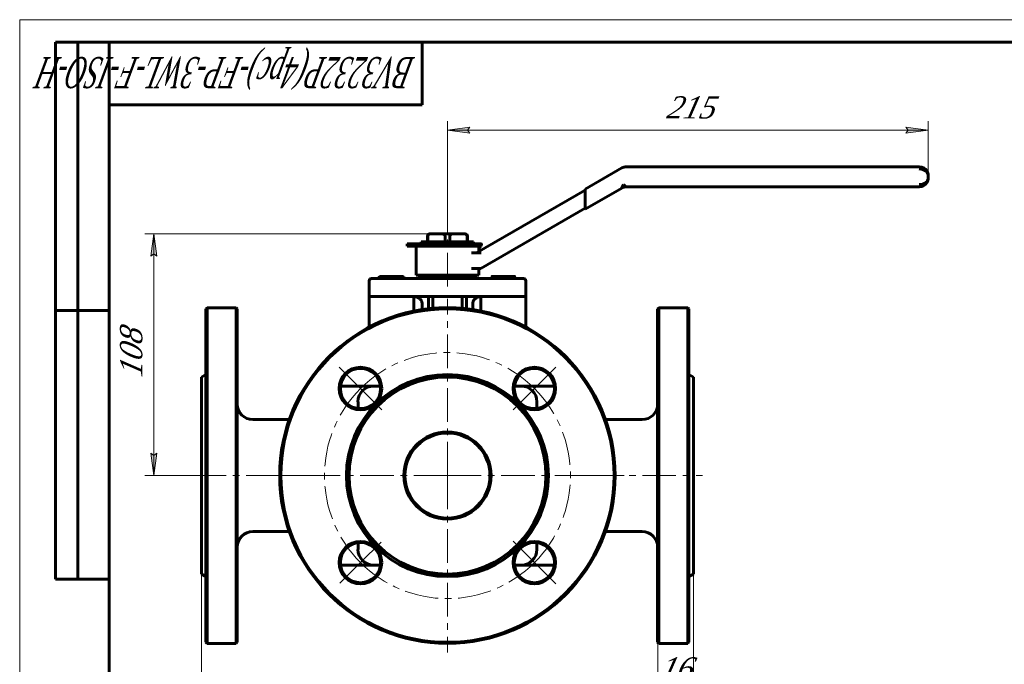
# Model space of a CAD drawing. Header units: millimetres. Extents: x 0 to 440, y 0 to 297.
# Tile 4 of 5: x 0 to 220, y 153 to 297. Entities that reach past the tile are written whole.
import ezdxf

# ---------------------------------------------------------------- set-up
doc = ezdxf.new("R2010")
doc.units = ezdxf.units.MM
for name, pattern in [('K5LT_AXLED', [12, 7.5, -1.5, 1.5, -1.5]), ('K5LT_BASIC', [0]), ('K5LT_THIN', [0])]:
    doc.linetypes.add(name, pattern=pattern)
doc.layers.add('Системный слой', color=7, linetype='Continuous')
doc.layers.add('Системный слой (1)', color=7, linetype='Continuous', true_color=0x6c6c6c)
doc.styles.add('KDIMTEXTSTYLE', font='txt', dxfattribs={"width": 0.96, "oblique": 15, "height": 5})
doc.styles.add('KTEXTSTYLE', font='txt', dxfattribs={"width": 0.96, "height": 5})
doc.dimstyles.new('KDIMSTYLE (0.50)', dxfattribs={"dimtxt": 5, "dimasz": 1, "dimexe": 2, "dimexo": 0, "dimgap": 1, "dimtad": 1, "dimlfac": 2, "dimtxsty": 'KDIMTEXTSTYLE', "dimsah": 1, "dimcen": 0, "dimdle": 1, "dimadec": 0, "dimazin": 0, "dimtfac": 0.667, "dimtmove": 0, "dimatfit": 3, "dimfxl": 1, "dimtvp": 1, "dimtolj": 1, "dimtzin": 0, "dimarcsym": 0})

# ---------------------------------------------------------------- blocks, each defined once
blk = doc.blocks.new('U0')
at = {"layer": 'Системный слой (1)', "color": 143, "linetype": 'K5LT_BASIC', "lineweight": 60, "true_color": 0x33acca}
for p, q in [((40.64, 195.16), (40.64, 217.16)), ((40.64, 173.16), (40.64, 195.16))]:
    blk.add_line(p, q, dxfattribs=at)
blk = doc.blocks.new('U1')
at = {"layer": 'Системный слой (1)', "color": 143, "linetype": 'K5LT_BASIC', "lineweight": 60, "true_color": 0x33acca}
for p, q in [((101.34, 233.87), (101.32, 233.73)), ((101.32, 233.73), (101.32, 233.66)), ((101.37, 234.01), (101.34, 233.87)), ((101.41, 234.1), (101.37, 234.01)), ((101.42, 234.15), (101.41, 234.1)), ((101.43, 234.17), (101.42, 234.15)), ((101.44, 234.18), (101.43, 234.17)), ((101.49, 234.28), (101.44, 234.18)), ((101.58, 234.41), (101.49, 234.28)), ((101.68, 234.53), (101.58, 234.41)), ((101.75, 234.61), (101.68, 234.53)), ((101.79, 234.64), (101.75, 234.61)), ((101.81, 234.66), (101.79, 234.64)), ((101.82, 234.67), (101.81, 234.66)), ((101.96, 234.78), (101.82, 234.67)), ((102.1, 234.86), (101.96, 234.78)), ((102.24, 234.94), (102.1, 234.86)), ((102.35, 234.99), (102.24, 234.94)), ((102.4, 235.01), (102.35, 234.99)), ((102.43, 235.02), (102.4, 235.01)), ((102.44, 235.03), (102.43, 235.02)), ((102.58, 235.07), (102.44, 235.03)), ((102.74, 235.11), (102.58, 235.07)), ((102.91, 235.14), (102.74, 235.11)), ((103.14, 235.16), (102.91, 235.14))]:
    blk.add_line(p, q, dxfattribs=at)
blk = doc.blocks.new('U2')
at = {"layer": 'Системный слой (1)', "color": 143, "linetype": 'K5LT_BASIC', "lineweight": 60, "true_color": 0x33acca}
for p, q in [((41.64, 232.41), (41.64, 195.16)), ((41.64, 195.16), (41.64, 157.91))]:
    blk.add_line(p, q, dxfattribs=at)
blk = doc.blocks.new('U3')
at = {"layer": 'Системный слой (1)', "color": 143, "linetype": 'K5LT_BASIC', "lineweight": 60, "true_color": 0x33acca}
for p, q in [((88.21, 235.16), (88.14, 235.16)), ((88.38, 235.14), (88.21, 235.16)), ((88.54, 235.11), (88.38, 235.14)), ((88.69, 235.07), (88.54, 235.11)), ((88.77, 235.05), (88.69, 235.07)), ((88.8, 235.04), (88.77, 235.05)), ((88.82, 235.03), (88.8, 235.04)), ((88.83, 235.03), (88.82, 235.03)), ((88.99, 234.96), (88.83, 235.03)), ((89.13, 234.89), (88.99, 234.96)), ((89.28, 234.8), (89.13, 234.89)), ((89.37, 234.73), (89.28, 234.8)), ((89.41, 234.7), (89.37, 234.73)), ((89.43, 234.69), (89.41, 234.7)), ((89.44, 234.68), (89.43, 234.69)), ((89.54, 234.59), (89.44, 234.68)), ((89.64, 234.48), (89.54, 234.59)), ((89.74, 234.34), (89.64, 234.48)), ((89.8, 234.26), (89.74, 234.34)), ((89.82, 234.22), (89.8, 234.26)), ((89.83, 234.2), (89.82, 234.22)), ((89.83, 234.19), (89.83, 234.2)), ((89.85, 234.14), (89.83, 234.19)), ((89.9, 234.01), (89.85, 234.14)), ((89.94, 233.86), (89.9, 234.01)), ((89.96, 233.66), (89.94, 233.86))]:
    blk.add_line(p, q, dxfattribs=at)
blk = doc.blocks.new('U4')
at = {"layer": 'Системный слой (1)', "color": 143, "linetype": 'K5LT_BASIC', "lineweight": 60, "true_color": 0x33acca}
for p, q in [((75.64, 211.66), (75.64, 210.14)), ((75.64, 180.18), (75.64, 178.66))]:
    blk.add_line(p, q, dxfattribs=at)
blk = doc.blocks.new('U5')
at = {"layer": 'Системный слой (1)', "color": 143, "linetype": 'K5LT_BASIC', "lineweight": 60, "true_color": 0x33acca}
for p, q in [((79.14, 175.16), (80.66, 175.16)), ((110.62, 175.16), (112.14, 175.16))]:
    blk.add_line(p, q, dxfattribs=at)
blk = doc.blocks.new('U6')
at = {"layer": 'Системный слой (1)', "color": 143, "linetype": 'K5LT_BASIC', "lineweight": 60, "true_color": 0x33acca}
for p, q in [((115.64, 210.14), (115.64, 211.66)), ((115.64, 178.66), (115.64, 180.18))]:
    blk.add_line(p, q, dxfattribs=at)
blk = doc.blocks.new('U7')
at = {"layer": 'Системный слой (1)', "color": 143, "linetype": 'K5LT_BASIC', "lineweight": 60, "true_color": 0x33acca}
for p, q in [((80.66, 215.16), (79.14, 215.16)), ((112.14, 215.16), (110.62, 215.16))]:
    blk.add_line(p, q, dxfattribs=at)
blk = doc.blocks.new('U8')
at = {"layer": 'Системный слой (1)', "color": 143, "linetype": 'K5LT_BASIC', "lineweight": 60, "true_color": 0x33acca}
for p, q in [((48.64, 195.16), (48.64, 232.41)), ((48.64, 157.91), (48.64, 195.16))]:
    blk.add_line(p, q, dxfattribs=at)
blk = doc.blocks.new('U9')
at = {"layer": 'Системный слой (1)', "color": 143, "linetype": 'K5LT_BASIC', "lineweight": 60, "true_color": 0x33acca}
for p, q in [((110.65, 239.63), (110.64, 239.66)), ((110.64, 239.66), (110.64, 239.66)), ((110.64, 239.66), (110.64, 239.66)), ((110.64, 239.66), (110.64, 239.66)), ((110.67, 239.56), (110.65, 239.63)), ((110.69, 239.44), (110.67, 239.56))]:
    blk.add_line(p, q, dxfattribs=at)
blk = doc.blocks.new('U10')
at = {"layer": 'Системный слой (1)', "color": 143, "linetype": 'K5LT_BASIC', "lineweight": 60, "true_color": 0x33acca}
for p, q in [((85.59, 239.65), (85.48, 239.66)), ((85.7, 239.62), (85.59, 239.65)), ((85.81, 239.56), (85.7, 239.62)), ((85.86, 239.53), (85.81, 239.56)), ((85.92, 239.48), (85.86, 239.53)), ((85.99, 239.44), (85.92, 239.48))]:
    blk.add_line(p, q, dxfattribs=at)
blk = doc.blocks.new('U11')
at = {"layer": 'Системный слой (1)', "color": 143, "linetype": 'K5LT_BASIC', "lineweight": 60, "true_color": 0x33acca}
for p, q in [((102.64, 245.18), (102.64, 246.41)), ((102.64, 239.91), (102.64, 241.41))]:
    blk.add_line(p, q, dxfattribs=at)
blk = doc.blocks.new('U12')
at = {"layer": 'Системный слой (1)', "color": 30, "linetype": 'K5LT_AXLED', "lineweight": 18, "true_color": 0xff8000}
for q in [(95.64, 234.66), (56.14, 195.16), (135.14, 195.16), (95.64, 155.66)]:
    blk.add_line((95.64, 195.16), q, dxfattribs=at)
blk = doc.blocks.new('D0')
at = {"layer": 'Системный слой (1)'}
for points in [[(45.14, 140.07), (45.64, 140.73), (40.64, 140.07), (45.64, 139.41)], [(145.64, 139.41), (150.64, 140.07), (145.64, 140.73), (146.14, 140.07)]]:
    blk.add_hatch(color=7, dxfattribs=at).paths.add_polyline_path(points)
at = {"layer": 'Системный слой (1)', "color": 7, "linetype": 'K5LT_THIN', "lineweight": 18, "true_color": 0xffffff}
for p, q in [((40.64, 173.16), (40.64, 138.07)), ((150.64, 173.16), (150.64, 138.07)), ((40.64, 140.07), (45.64, 140.73)), ((45.64, 139.41), (40.64, 140.07)), ((45.64, 140.73), (45.14, 140.07)), ((45.14, 140.07), (45.64, 139.41)), ((146.14, 140.07), (145.64, 140.73)), ((145.64, 140.73), (150.64, 140.07)), ((150.64, 140.07), (145.64, 139.41)), ((145.64, 139.41), (146.14, 140.07))]:
    blk.add_line(p, q, dxfattribs=at)
blk.add_wipeout([(89.97, 141.07), (89.97, 148.45), (100.86, 148.45), (100.86, 141.07)]).dxf.layer = 'Системный слой (1)'
blk.add_line((40.64, 140.07), (150.64, 140.07), dxfattribs=at)
at = {"layer": 'Системный слой (1)', "color": 7, "insert": (89.97, 147.66), "char_height": 5, "attachment_point": 1, "style": 'KTEXTSTYLE'}
blk.add_mtext('\\fArial|b0|c204|p34;\\H5.0;\\W1.000;\\Q15;\\fGOST Type AU|b0|i0|c204|p34;\\Q15;\\W0.960;220', dxfattribs=at)
blk = doc.blocks.new('KDIMARROW_01')
at = {"layer": 'Системный слой'}
blk.add_hatch(color=0, dxfattribs=at).paths.add_polyline_path([(-5, -0.66), (0, 0), (-5, 0.66), (-4.5, 0)])
at = {"layer": 'Системный слой', "color": 0, "linetype": 'K5LT_THIN', "lineweight": 18}
for p, q in [((-4.5, 0), (-5, 0.66)), ((-5, 0.66), (0, 0)), ((0, 0), (-5, -0.66)), ((-5, -0.66), (-4.5, 0))]:
    blk.add_line(p, q, dxfattribs=at)
at = {"layer": 'Системный слой (1)', "color": 0, "linetype": 'K5LT_THIN', "lineweight": 18}
blk.add_line((293.99, 195.16), (293.49, 195.16), dxfattribs=at)
blk = doc.blocks.new('D1')
at = {"layer": 'Системный слой (1)', "color": 7, "linetype": 'K5LT_THIN', "lineweight": 18, "true_color": 0xffffff}
for p, q in [((137.64, 147.68), (138.14, 147.02)), ((155.14, 147.02), (155.64, 147.68)), ((138.14, 147.02), (137.64, 146.36)), ((155.64, 146.36), (155.14, 147.02))]:
    blk.add_line(p, q, dxfattribs=at)
blk.add_wipeout([(143.02, 148.02), (143.02, 155.4), (149.97, 155.4), (149.97, 148.02)]).dxf.layer = 'Системный слой (1)'
at = {"layer": 'Системный слой (1)'}
for points in [[(142.64, 147.02), (137.64, 147.68), (138.14, 147.02), (137.64, 146.36)], [(155.14, 147.02), (155.64, 147.68), (150.64, 147.02), (155.64, 146.36)]]:
    blk.add_hatch(color=7, dxfattribs=at).paths.add_polyline_path(points)
at = {"layer": 'Системный слой (1)', "color": 7, "linetype": 'K5LT_THIN', "lineweight": 18, "true_color": 0xffffff}
for p, q in [((150.64, 173.16), (150.64, 145.02)), ((142.64, 157.91), (142.64, 145.02)), ((142.64, 147.02), (137.64, 147.68)), ((155.64, 147.68), (150.64, 147.02)), ((142.64, 147.02), (135.64, 147.02)), ((137.64, 146.36), (142.64, 147.02)), ((142.64, 147.02), (150.64, 147.02)), ((150.64, 147.02), (155.64, 146.36)), ((150.64, 147.02), (157.64, 147.02))]:
    blk.add_line(p, q, dxfattribs=at)
at = {"layer": 'Системный слой (1)', "color": 7, "insert": (143.02, 154.61), "char_height": 5, "attachment_point": 1, "style": 'KTEXTSTYLE'}
blk.add_mtext('\\fArial|b0|c204|p34;\\H5.0;\\W1.000;\\Q15;\\fGOST Type AU|b0|i0|c204|p34;\\Q15;\\W0.960;16', dxfattribs=at)
blk = doc.blocks.new('D2')
at = {"layer": 'Системный слой (1)'}
for points in [[(30.65, 244.16), (29.99, 249.16), (29.33, 244.16), (29.99, 244.66)], [(29.99, 195.16), (30.65, 200.16), (29.99, 199.66), (29.33, 200.16)]]:
    blk.add_hatch(color=7, dxfattribs=at).paths.add_polyline_path(points)
at = {"layer": 'Системный слой (1)', "color": 7, "linetype": 'K5LT_THIN', "lineweight": 18, "true_color": 0xffffff}
for p, q in [((95.64, 249.16), (27.99, 249.16)), ((29.33, 244.16), (29.99, 249.16)), ((29.99, 249.16), (30.65, 244.16)), ((29.99, 244.66), (29.33, 244.16)), ((30.65, 244.16), (29.99, 244.66)), ((29.99, 195.16), (29.33, 200.16)), ((29.33, 200.16), (29.99, 199.66)), ((29.99, 199.66), (30.65, 200.16)), ((30.65, 200.16), (29.99, 195.16)), ((40.64, 195.16), (27.99, 195.16))]:
    blk.add_line(p, q, dxfattribs=at)
blk.add_wipeout([(28.99, 217.02), (21.61, 217.02), (21.61, 226.89), (28.99, 226.89)]).dxf.layer = 'Системный слой (1)'
blk.add_line((29.99, 195.16), (29.99, 249.16), dxfattribs=at)
at = {"layer": 'Системный слой (1)', "color": 7, "insert": (22.4, 217.02), "char_height": 5, "attachment_point": 1, "rotation": 90, "style": 'KTEXTSTYLE'}
blk.add_mtext('\\fArial|b0|c204|p34;\\H5.0;\\W1.000;\\Q15;\\fGOST Type AU|b0|i0|c204|p34;\\Q15;\\W0.960;108', dxfattribs=at)
blk = doc.blocks.new('D3')
at = {"layer": 'Системный слой (1)'}
for points in [[(100.14, 272.34), (100.64, 273), (95.64, 272.34), (100.64, 271.68)], [(198.14, 271.68), (203.14, 272.34), (198.14, 273), (198.64, 272.34)]]:
    blk.add_hatch(color=7, dxfattribs=at).paths.add_polyline_path(points)
at = {"layer": 'Системный слой (1)', "color": 7, "linetype": 'K5LT_THIN', "lineweight": 18, "true_color": 0xffffff}
for p, q in [((95.64, 249.16), (95.64, 274.34)), ((95.64, 272.34), (100.64, 273)), ((100.64, 273), (100.14, 272.34)), ((198.64, 272.34), (198.14, 273)), ((198.14, 273), (203.14, 272.34)), ((203.14, 262.16), (203.14, 274.34)), ((100.64, 271.68), (95.64, 272.34)), ((100.14, 272.34), (100.64, 271.68)), ((203.14, 272.34), (198.14, 271.68)), ((198.14, 271.68), (198.64, 272.34))]:
    blk.add_line(p, q, dxfattribs=at)
blk.add_wipeout([(144.44, 273.34), (144.44, 280.72), (153.94, 280.72), (153.94, 273.34)]).dxf.layer = 'Системный слой (1)'
blk.add_line((95.64, 272.34), (203.14, 272.34), dxfattribs=at)
at = {"layer": 'Системный слой (1)', "color": 7, "insert": (144.44, 279.93), "char_height": 5, "attachment_point": 1, "style": 'KTEXTSTYLE'}
blk.add_mtext('\\fArial|b0|c204|p34;\\H5.0;\\W1.000;\\Q15;\\fGOST Type AU|b0|i0|c204|p34;\\Q15;\\W0.960;215', dxfattribs=at)
blk = doc.blocks.new('U13')
at = {"layer": 'Системный слой (1)', "color": 30, "linetype": 'K5LT_AXLED', "lineweight": 18, "true_color": 0xff8000}
for p, q in [((76.19, 214.6), (71.42, 219.38)), ((115.08, 214.6), (119.86, 219.38)), ((80.97, 209.83), (76.19, 214.6)), ((110.31, 209.83), (115.08, 214.6)), ((80.79, 180.31), (76.19, 175.71)), ((110.31, 180.49), (115.08, 175.71)), ((76.19, 175.71), (71.6, 171.12)), ((115.08, 175.71), (119.86, 170.94))]:
    blk.add_line(p, q, dxfattribs=at)
for start, end in [(45, 135), (135, 225), (315, 45), (225, 315)]:
    blk.add_arc((95.64, 195.16), 27.5, start, end, dxfattribs=at)
blk = doc.blocks.new('U44')
at = {"color": 7, "linetype": 'K5LT_THIN', "lineweight": 18, "true_color": 0xffffff}
for p, q in [((0, 0), (0, 297)), ((0, 297), (420, 297))]:
    blk.add_line(p, q, dxfattribs=at)
at = {"color": 143, "linetype": 'K5LT_BASIC', "lineweight": 60, "true_color": 0x33acca}
for p, q in [((8, 172), (8, 292)), ((20, 292), (8, 292)), ((13, 172), (13, 292)), ((20, 5), (20, 292)), ((20, 292), (415, 292)), ((90, 292), (90, 278)), ((90, 278), (20, 278)), ((20, 232), (8, 232)), ((20, 172), (8, 172))]:
    blk.add_line(p, q, dxfattribs=at)
at = {"color": 7, "insert": (88.48, 281.64), "char_height": 7, "attachment_point": 1, "rotation": 180, "style": 'KTEXTSTYLE'}
blk.add_mtext('\\fArial|b0|c204|p34;\\H5.0;\\W1.000;\\Q15;\\fGOST Type AU|b0|i0|c204|p34;\\Q15;\\W0.579;\\H7.00;BV3232P(4pc)-FP-3WL-F-ISO-H', dxfattribs=at)

msp = doc.modelspace()

# ---------------------------------------------------------------- linework, layer by layer
at = {"layer": 'Системный слой (1)', "color": 143, "linetype": 'K5LT_BASIC', "lineweight": 60, "true_color": 0x33acca}
for p, q in [((134.6497, 263.8913), (126.4536, 259.1592)), ((201.1388, 264.1592), (135.6497, 264.1592)), ((203.1388, 261.6592), (203.1388, 262.1592)), ((134.9798, 260.1592), (134.6497, 259.3913)), ((135.6497, 259.6592), (134.9798, 260.1592)), ((126.4536, 258.93), (102.169, 244.9092)), ((126.4536, 254.6592), (134.6497, 259.3913)), ((126.4536, 259.1592), (126.4536, 258.5819)), ((126.4536, 255.2366), (126.4536, 258.5819)), ((135.6497, 259.6592), (201.1388, 259.6592)), ((103.1068, 241.4092), (126.4536, 254.8885)), ((126.4536, 255.2366), (126.4536, 254.6592)), ((91.8687, 249.1592), (91.6881, 249.1592)), ((91.8687, 249.1592), (94.4573, 249.1592)), ((96.8184, 249.1592), (94.4573, 249.1592)), ((96.8184, 249.1592), (99.4071, 249.1592)), ((99.5876, 249.1592), (99.4071, 249.1592)), ((86.6379, 246.4092), (86.6379, 246.9092)), ((86.6379, 246.9092), (103.1323, 246.9092)), ((87.031, 246.9142), (89.2162, 246.9142)), ((87.031, 246.9092), (87.031, 246.9142)), ((89.2162, 246.9092), (89.2162, 246.9142)), ((89.2162, 246.9142), (89.8421, 246.9142)), ((89.7883, 246.9142), (89.7883, 247.4092)), ((89.7883, 247.4092), (101.4875, 247.4092)), ((89.8421, 246.9142), (89.8421, 246.9092)), ((91.1881, 247.4092), (91.1881, 248.6592)), ((91.22, 247.4092), (91.22, 248.6592)), ((94.5389, 246.9142), (95.6794, 246.9142)), ((94.5389, 246.9092), (94.5389, 246.9142)), ((95.106, 247.4092), (95.106, 248.6592)), ((95.6794, 246.9142), (96.8938, 246.9142)), ((95.6794, 246.9092), (95.6794, 246.9142)), ((96.1698, 247.4092), (96.1698, 248.6592)), ((96.8938, 246.9092), (96.8938, 246.9142)), ((100.0557, 247.4092), (100.0557, 248.6592)), ((100.0876, 247.4092), (100.0876, 248.6592)), ((101.4875, 246.9092), (101.4875, 247.4092)), ((103.1382, 246.4092), (103.1323, 246.9092)), ((103.1723, 246.9092), (103.1323, 246.9092)), ((86.6379, 246.4092), (103.1382, 246.4092)), ((88.6379, 239.9092), (88.6379, 246.4092)), ((102.5616, 244.9092), (101.023, 244.9092)), ((102.5616, 244.9092), (103.169, 244.9092)), ((102.6379, 245.7157), (103.1323, 246.4092)), ((101.03, 241.4092), (102.3704, 241.4092)), ((102.3704, 241.4092), (103.1068, 241.4092)), ((78.1379, 238.6592), (78.1379, 235.1592)), ((81.6379, 239.1592), (78.6379, 239.1592)), ((80.2906, 239.1592), (80.2906, 239.436)), ((80.6379, 239.6593), (80.4687, 239.5616)), ((80.6379, 239.6593), (81.2086, 239.6593)), ((81.2086, 239.6593), (83.5501, 239.6593)), ((109.6379, 239.1592), (81.6379, 239.1592)), ((82.1265, 239.1592), (82.1265, 239.436)), ((83.5501, 239.6593), (85.4794, 239.6593)), ((84.9738, 239.1592), (84.9738, 239.436)), ((85.4794, 239.6593), (85.6379, 239.6593)), ((85.6379, 239.6593), (85.807, 239.5616)), ((85.9851, 239.1592), (85.9851, 239.436)), ((88.6379, 239.9092), (102.6379, 239.9092)), ((89.3879, 239.9092), (89.3879, 239.4092)), ((101.8879, 239.4092), (89.3879, 239.4092)), ((91.1881, 239.1592), (91.1881, 239.4092)), ((91.22, 239.1592), (91.22, 239.4092)), ((95.106, 239.1592), (95.106, 239.4092)), ((96.1698, 239.1592), (96.1698, 239.4092)), ((100.0557, 239.1592), (100.0557, 239.4092)), ((100.0876, 239.1592), (100.0876, 239.4092)), ((101.8879, 239.9092), (101.8879, 239.4092)), ((105.5902, 239.1592), (105.5902, 239.436)), ((105.6379, 239.6593), (105.6364, 239.6584)), ((105.6379, 239.6593), (106.8149, 239.6593)), ((106.8149, 239.6593), (109.3134, 239.6593)), ((108.0396, 239.1592), (108.0396, 239.436)), ((109.3134, 239.6593), (110.6364, 239.6593)), ((112.6379, 239.1592), (109.6379, 239.1592)), ((110.5873, 239.1592), (110.5873, 239.436)), ((110.6364, 239.6593), (110.6379, 239.6593)), ((110.6379, 239.6593), (110.6393, 239.6584)), ((110.6856, 239.1592), (110.6856, 239.436)), ((113.1379, 238.6592), (113.1379, 235.1592)), ((81.6379, 235.1592), (78.1379, 235.1592)), ((78.1379, 235.1592), (78.1379, 234.6592)), ((78.1379, 234.6592), (78.1379, 228.3255)), ((109.6379, 235.1592), (81.6379, 235.1592)), ((88.1379, 234.6592), (88.1379, 235.1592)), ((88.1379, 234.6592), (88.1379, 231.9016)), ((89.9598, 233.6592), (89.9598, 232.2269)), ((91.367, 235.1592), (91.367, 232.4152)), ((92.3687, 235.1592), (92.3687, 233.6592)), ((92.3687, 233.6592), (92.3687, 232.5165)), ((98.907, 233.6592), (98.907, 235.1592)), ((98.907, 233.6592), (98.907, 232.5165)), ((99.9087, 232.4152), (99.9087, 235.1592)), ((101.3159, 233.6592), (101.3159, 232.2269)), ((103.1379, 235.1592), (103.1379, 234.6592)), ((103.1379, 234.6592), (103.1379, 231.9016)), ((113.1379, 235.1592), (109.6379, 235.1592)), ((113.1379, 234.6592), (113.1379, 235.1592)), ((113.1379, 234.6592), (113.1379, 228.3255)), ((41.6379, 232.4092), (41.8879, 232.6592)), ((41.8879, 195.1592), (41.8879, 232.6592)), ((48.3879, 232.6592), (41.8879, 232.6592)), ((48.3879, 232.6592), (48.3879, 195.1592)), ((48.6379, 232.4092), (48.3879, 232.6592)), ((142.6379, 232.4092), (142.8879, 232.6592)), ((142.6379, 232.4092), (142.6379, 157.9092)), ((142.8879, 232.6592), (149.3879, 232.6592)), ((142.8879, 195.1592), (142.8879, 232.6592)), ((149.3879, 232.6592), (149.3879, 195.1592)), ((149.6379, 232.4092), (149.3879, 232.6592)), ((149.6379, 157.9092), (149.6379, 232.4092)), ((40.6379, 217.1592), (41.6379, 217.7366)), ((150.6379, 217.1592), (149.6379, 217.7366)), ((150.6379, 217.1592), (150.6379, 173.1592)), ((72.1379, 215.1592), (71.7267, 215.1592)), ((79.1378, 215.1592), (72.1379, 215.1592)), ((119.1379, 215.1592), (112.1379, 215.1592)), ((119.549, 215.1592), (119.1379, 215.1592)), ((60.2825, 207.6592), (52.1379, 207.6592)), ((130.9932, 207.6592), (139.1379, 207.6592)), ((41.8879, 157.6592), (41.8879, 195.1592)), ((48.3879, 195.1592), (48.3879, 157.6592)), ((142.8879, 157.6592), (142.8879, 195.1592)), ((149.3879, 195.1592), (149.3879, 157.6592)), ((60.2825, 182.6592), (52.1379, 182.6592)), ((130.9932, 182.6592), (139.1379, 182.6592)), ((71.7267, 175.1592), (72.1379, 175.1592)), ((72.1379, 175.1592), (79.1378, 175.1592)), ((112.1379, 175.1592), (119.1379, 175.1592)), ((119.1379, 175.1592), (119.549, 175.1592)), ((40.6379, 173.1592), (41.6379, 172.5819)), ((150.6379, 173.1592), (149.6379, 172.5819)), ((41.6379, 157.9092), (41.8879, 157.6592)), ((48.3879, 157.6592), (41.8879, 157.6592)), ((48.6379, 157.9092), (48.3879, 157.6592)), ((142.6379, 157.9092), (142.8879, 157.6592)), ((142.8879, 157.6592), (149.3879, 157.6592)), ((149.6379, 157.9092), (149.3879, 157.6592))]:
    msp.add_line(p, q, dxfattribs=at)
at = {"layer": 'Системный слой (1)', "color": 30, "linetype": 'K5LT_AXLED', "lineweight": 18, "true_color": 0xff8000}
for p, q in [((95.6379, 237.4092), (95.6379, 248.4092)), ((38.6379, 195.1592), (64.0379, 195.1592)), ((127.2379, 195.1592), (152.6379, 195.1592))]:
    msp.add_line(p, q, dxfattribs=at)
at = {"layer": 'Системный слой (1)', "color": 143, "linetype": 'K5LT_BASIC', "lineweight": 60, "true_color": 0x33acca}
for centre, radius in [((95.6379, 195.1592), 37.25), ((76.1924, 214.6047), 4.75), ((76.1924, 214.6047), 4.5), ((115.0833, 214.6047), 4.75), ((115.0833, 214.6047), 4.5), ((95.6379, 195.1592), 22.5774), ((95.6379, 195.1592), 22), ((95.6379, 195.1592), 9.75), ((95.6379, 195.1592), 9.5), ((76.1924, 175.7138), 4.75), ((76.1924, 175.7138), 4.5), ((115.0833, 175.7138), 4.75), ((115.0833, 175.7138), 4.5)]:
    msp.add_circle(centre, radius, dxfattribs=at)
for centre, radius, start, end in [((135.6497, 262.1592), 2, 90, 120), ((201.1388, 262.1592), 2, 30.619869, 90), ((201.1388, 261.6592), 2, 270, 327.196045), ((135.6497, 257.6592), 2, 90, 120), ((91.6881, 248.6592), 0.5, 90, 180), ((99.5876, 248.6592), 0.5, 0, 90), ((78.6379, 238.6592), 0.5, 90, 180), ((112.6379, 238.6592), 0.5, 0, 90), ((95.6379, 195.1592), 37.5, 0, 180), ((79.1379, 211.6592), 3.5, 90, 180), ((112.1379, 211.6592), 3.5, 0, 90), ((52.1379, 211.1592), 3.5, 180, 270), ((139.1379, 211.1592), 3.5, 270, 0), ((95.6379, 195.1592), 37.5, 180, 0), ((52.1379, 179.1592), 3.5, 90, 180), ((139.1379, 179.1592), 3.5, 0, 90), ((79.1379, 178.6592), 3.5, 180, 270), ((112.1379, 178.6592), 3.5, 270, 0)]:
    msp.add_arc(centre, radius, start, end, dxfattribs=at)
for centre, major_axis, start_param, end_param in [((201.1388, 262.1592), (-2, 0), 3.14159265, 4.71238898), ((201.1388, 261.6592), (2, 0), 4.71238898, 6.28318531)]:
    msp.add_ellipse(centre, major_axis=major_axis, ratio=0.75, start_param=start_param, end_param=end_param, dxfattribs=at)
for points, knots in [([(202.8193, 263.2422), (202.8319, 263.2225), (202.8441, 263.2027), (202.8821, 263.1386), (202.9064, 263.0938), (202.964, 262.9774), (202.9947, 262.9049), (203.0232, 262.8252), (203.0255, 262.8187), (203.0323, 262.7992), (203.0366, 262.7861), (203.0422, 262.7689), (203.0436, 262.7646), (203.0463, 262.7562), (203.0476, 262.7519), (203.0502, 262.7436), (203.0514, 262.7395), (203.0552, 262.7272), (203.0576, 262.719), (203.0647, 262.6944), (203.0692, 262.678), (203.0821, 262.6288), (203.0898, 262.5961), (203.1104, 262.4977), (203.1207, 262.4321), (203.1351, 262.2973), (203.1388, 262.2281), (203.1388, 262.1592)], [0.26619883, 0.26619883, 0.26619883, 0.26619883, 1.59719297, 1.59719297, 4.5253801, 4.5253801, 9.1253801, 9.1253801, 9.53215834, 9.53215834, 10.34836394, 10.34836394, 10.61217485, 10.61217485, 10.87598576, 10.87598576, 11.13168016, 11.13168016, 11.64306895, 11.64306895, 12.66178823, 12.66178823, 14.69111011, 14.69111011, 18.73352044, 18.73352044, 23, 23, 23, 23]), ([(202.8591, 263.1774), (202.8717, 263.156), (202.8838, 263.1344), (202.919, 263.0692), (202.9408, 263.0252), (202.9654, 262.9704), (202.9699, 262.9602), (202.9785, 262.9402), (202.9827, 262.9303), (202.9904, 262.9115), (202.994, 262.9026), (203.0008, 262.8855), (203.0039, 262.8773), (203.0099, 262.8617), (203.0127, 262.8542), (203.0179, 262.84), (203.0203, 262.8332), (203.0249, 262.8202), (203.0271, 262.814), (203.0312, 262.8022), (203.0331, 262.7966), (203.0367, 262.7859), (203.0384, 262.7807), (203.0417, 262.7705), (203.0433, 262.7654), (203.0463, 262.7561), (203.0476, 262.752), (203.0501, 262.7437), (203.0514, 262.7396), (203.0552, 262.7271), (203.0576, 262.7188), (203.0648, 262.6939), (203.0694, 262.6773), (203.0824, 262.6275), (203.0902, 262.5943), (203.1109, 262.4947), (203.1213, 262.4283), (203.1353, 262.2941), (203.1388, 262.2265), (203.1388, 262.1592)], [0.30339649, 0.30339649, 0.30339649, 0.30339649, 1.82037896, 1.82037896, 4.85434388, 4.85434388, 5.5497188, 5.5497188, 6.21508118, 6.21508118, 6.81995606, 6.81995606, 7.36984232, 7.36984232, 7.86973892, 7.86973892, 8.32419038, 8.32419038, 8.73732807, 8.73732807, 9.11290778, 9.11290778, 9.45434388, 9.45434388, 9.79577999, 9.79577999, 10.06858593, 10.06858593, 10.34572251, 10.34572251, 10.89566504, 10.89566504, 11.99555008, 11.99555008, 14.18665884, 14.18665884, 18.55155355, 18.55155355, 23, 23, 23, 23]), ([(202.8192, 260.5761), (202.8318, 260.5957), (202.844, 260.6155), (202.8819, 260.6795), (202.9061, 260.7242), (202.9637, 260.8405), (202.9944, 260.913), (203.0231, 260.993), (203.0255, 260.9998), (203.0323, 261.0195), (203.0367, 261.0324), (203.0422, 261.0496), (203.0436, 261.0538), (203.0463, 261.0623), (203.0476, 261.0665), (203.0502, 261.0748), (203.0514, 261.0789), (203.0552, 261.0912), (203.0576, 261.0995), (203.0647, 261.1241), (203.0692, 261.1405), (203.0821, 261.1896), (203.0898, 261.2224), (203.1104, 261.3207), (203.1207, 261.3863), (203.1351, 261.5212), (203.1388, 261.5904), (203.1388, 261.6592)], [0.2656492, 0.2656492, 0.2656492, 0.2656492, 1.59389521, 1.59389521, 4.51603643, 4.51603643, 9.11603643, 9.11603643, 9.54018163, 9.54018163, 10.35019794, 10.35019794, 10.61396977, 10.61396977, 10.87774161, 10.87774161, 11.13339813, 11.13339813, 11.64471117, 11.64471117, 12.66327953, 12.66327953, 14.69230081, 14.69230081, 18.73411232, 18.73411232, 23, 23, 23, 23]), ([(91.22, 248.6592), (91.22, 248.6874), (91.2235, 248.7209), (91.2353, 248.7776), (91.2463, 248.8113), (91.2888, 248.9074), (91.3422, 248.9713), (91.4462, 249.0569), (91.5161, 249.093), (91.666, 249.1453), (91.7763, 249.1592), (91.8687, 249.1592)], [0.565537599, 0.565537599, 0.565537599, 0.565537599, 0.582453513, 0.582453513, 0.601000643, 0.601000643, 0.650480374, 0.650480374, 0.70309229, 0.70309229, 0.781449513, 0.781449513, 0.781449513, 0.781449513]), ([(94.4573, 249.1592), (94.5497, 249.1592), (94.66, 249.1453), (94.8099, 249.093), (94.8798, 249.0569), (94.9838, 248.9713), (95.0372, 248.9074), (95.0797, 248.8113), (95.0907, 248.7776), (95.1025, 248.7209), (95.106, 248.6874), (95.106, 248.6592)], [1.480700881, 1.480700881, 1.480700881, 1.480700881, 1.559058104, 1.559058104, 1.61167002, 1.61167002, 1.661149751, 1.661149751, 1.679696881, 1.679696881, 1.696612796, 1.696612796, 1.696612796, 1.696612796]), ([(96.1698, 248.6592), (96.1698, 248.7103), (96.1812, 248.7694), (96.2202, 248.8727), (96.2587, 248.9301), (96.3493, 249.0259), (96.4222, 249.0717), (96.587, 249.1412), (96.7129, 249.1592), (96.8184, 249.1592)], [0.56576999, 0.56576999, 0.56576999, 0.56576999, 0.596403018, 0.596403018, 0.636001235, 0.636001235, 0.692391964, 0.692391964, 0.781914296, 0.781914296, 0.781914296, 0.781914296]), ([(99.4071, 249.1592), (99.5126, 249.1592), (99.6385, 249.1412), (99.8033, 249.0717), (99.8762, 249.0259), (99.9668, 248.9301), (100.0053, 248.8727), (100.0443, 248.7694), (100.0557, 248.7103), (100.0557, 248.6592)], [1.481165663, 1.481165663, 1.481165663, 1.481165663, 1.570687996, 1.570687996, 1.627078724, 1.627078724, 1.666676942, 1.666676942, 1.69730997, 1.69730997, 1.69730997, 1.69730997]), ([(103.1382, 246.4092), (103.1394, 246.4156), (103.1419, 246.4274), (103.1467, 246.4491), (103.152, 246.4713), (103.1577, 246.4946), (103.1623, 246.5129), (103.1663, 246.5283), (103.1695, 246.5406), (103.1727, 246.5524), (103.176, 246.5646), (103.1796, 246.5777), (103.1829, 246.5897), (103.1854, 246.5988), (103.188, 246.6079), (103.1901, 246.6149), (103.1921, 246.6217), (103.1943, 246.6295), (103.1974, 246.6411), (103.201, 246.6544), (103.2057, 246.6709), (103.211, 246.6898), (103.2206, 246.724), (103.2308, 246.7605), (103.2409, 246.7966), (103.2452, 246.8119), (103.2472, 246.8188)], [0, 0, 0, 0, 2.41499624, 3.99403325, 6.31921557, 8.15226712, 9.21413502, 10.24168686, 11.40331716, 11.65175568, 12.3677776, 13.45508335, 13.80287218, 14.63242767, 15.53614801, 16.08147718, 16.28908908, 16.96230351, 17.51403066, 18.17767076, 19.0130383, 19.94317543, 20.85088289, 23.78708484, 25.22171171, 27, 27, 27, 27]), ([(103.2472, 246.8188), (103.2317, 246.8552), (103.2143, 246.8813), (103.189, 246.9048), (103.1801, 246.9092), (103.1723, 246.9092)], [0, 0, 0, 0, 0.0382440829, 0.0382440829, 0.0618686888, 0.0618686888, 0.0618686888, 0.0618686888])]:
    msp.add_open_spline(points, degree=3, knots=knots, dxfattribs=at)
for points, weights in [([(81.2086, 239.6593), (80.7826, 239.6593), (80.2906, 239.436)], [1, 1.0379548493, 1]), ([(80.2906, 239.436), (80.3832, 239.5122), (80.4687, 239.5616)], [1, 1.01264242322, 1.01686268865]), ([(82.1265, 239.436), (81.6346, 239.6593), (81.2086, 239.6593)], [1, 1.0379548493, 1]), ([(83.5501, 239.6593), (82.8894, 239.6593), (82.1265, 239.436)], [1, 1.0379548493, 1]), ([(84.9738, 239.436), (84.2108, 239.6593), (83.5501, 239.6593)], [1, 1.0379548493, 1]), ([(85.4794, 239.6593), (85.2447, 239.6593), (84.9738, 239.436)], [1, 1.0379548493, 1]), ([(106.8149, 239.6593), (106.2465, 239.6593), (105.5902, 239.436)], [1, 1.0379548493, 1]), ([(105.5902, 239.436), (105.6149, 239.646), (105.6364, 239.6584)], [1, 1.03562594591, 1.00437200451]), ([(108.0396, 239.436), (107.3833, 239.6593), (106.8149, 239.6593)], [1, 1.0379548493, 1]), ([(109.3134, 239.6593), (108.7222, 239.6593), (108.0396, 239.436)], [1, 1.0379548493, 1]), ([(110.5873, 239.436), (109.9046, 239.6593), (109.3134, 239.6593)], [1, 1.0379548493, 1]), ([(110.6364, 239.6593), (110.6136, 239.6593), (110.5873, 239.436)], [1, 1.0379548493, 1])]:
    msp.add_rational_spline(points, weights, degree=2, dxfattribs=at)

# ---------------------------------------------------------------- block references
at = {"layer": 'Системный слой (1)'}
for name in ['U11', 'U10', 'U9', 'U12', 'U3', 'U1', 'U2', 'U8', 'U0', 'U7', 'U4', 'U6', 'U5']:
    msp.add_blockref(name, (0, 0), dxfattribs=at)

# ---------------------------------------------------------------- next in the draw order: dimensions: what is measured, and where the dimension line sits
at = {"layer": 'Системный слой (1)', "color": 7}
dim = msp.add_linear_dim(base=(29.9874, 195.1592), p1=(95.6379, 249.1592), p2=(40.6379, 195.1592), angle=90, dimstyle='KDIMSTYLE (0.50)', override={"dimexo": 0, "dimpost": '\\fGOST Type AU|b0|c204|p34;\\H5.0;\\W0.960;\\Q15;<>', "dimblk1": 'KDIMARROW_01', "dimblk2": 'KDIMARROW_01', "dimse1": 0, "dimse2": 0, "dimclrt": 7, "dimtol": 1, "dimtp": 0, "dimtm": 0, "dimtdec": 5, "dimtolj": 1}, dxfattribs=at)
dim.commit()
dim.dimension.update_dxf_attribs({"geometry": 'D2', "text_midpoint": (29.9874, 222.1592), "dimtype": 160})
dim = msp.add_linear_dim(base=(40.6379, 140.0679), p1=(150.6379, 173.1592), p2=(40.6379, 173.1592), dimstyle='KDIMSTYLE (0.50)', override={"dimexo": 0, "dimpost": '\\fGOST Type AU|b0|c204|p34;\\H5.0;\\W0.960;\\Q15;<>', "dimblk1": 'KDIMARROW_01', "dimblk2": 'KDIMARROW_01', "dimse1": 0, "dimse2": 0, "dimclrt": 7, "dimtol": 1, "dimtp": 0, "dimtm": 0, "dimtdec": 5, "dimtolj": 1}, dxfattribs=at)
dim.commit()
dim.dimension.update_dxf_attribs({"geometry": 'D0', "text_midpoint": (95.6379, 140.0679), "dimtype": 160})

# ---------------------------------------------------------------- next in the draw order: block references
at = {"layer": 'Системный слой (1)'}
msp.add_blockref('U13', (0, 0), dxfattribs=at)

# ---------------------------------------------------------------- next in the draw order: dimensions: what is measured, and where the dimension line sits
at = {"layer": 'Системный слой (1)', "color": 7}
for base, p1, p2, picture, middle in [((95.6379, 272.3379), (203.1388, 262.1592), (95.6379, 249.1592), 'D3', (149.3883, 272.3379)), ((142.6379, 147.02), (150.6379, 173.1592), (142.6379, 157.9092), 'D1', (146.6379, 147.02))]:
    dim = msp.add_linear_dim(base=base, p1=p1, p2=p2, dimstyle='KDIMSTYLE (0.50)', override={"dimexo": 0, "dimpost": '\\fGOST Type AU|b0|c204|p34;\\H5.0;\\W0.960;\\Q15;<>', "dimblk1": 'KDIMARROW_01', "dimblk2": 'KDIMARROW_01', "dimse1": 0, "dimse2": 0, "dimclrt": 7, "dimtol": 1, "dimtp": 0, "dimtm": 0, "dimtdec": 5, "dimtolj": 1}, dxfattribs=at)
    dim.commit()
    dim.dimension.update_dxf_attribs({"geometry": picture, "text_midpoint": middle, "dimtype": 160})

# ---------------------------------------------------------------- next in the draw order: block references
msp.add_blockref('U44', (0, 0))

doc.saveas('drawing.dxf')
